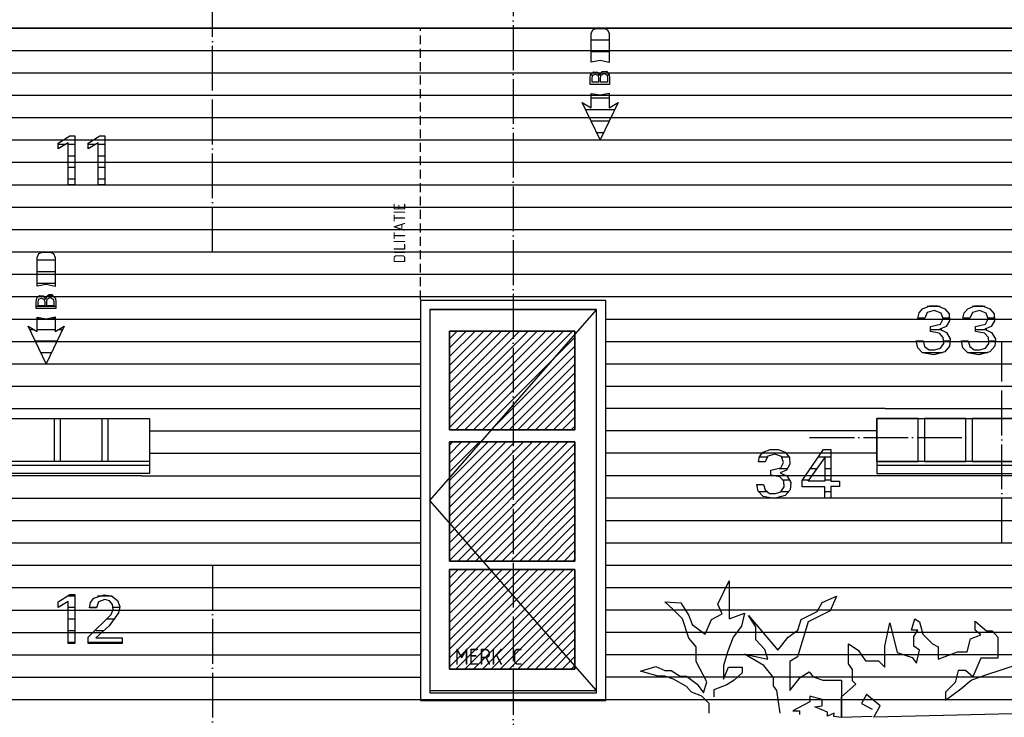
# Model space of a CAD drawing. Extents: x -52900 to 20500, y -12590 to 19148.
# Tile 30 of 39: x -849 to 4651, y 9482 to 13377. Entities that reach past the tile are written whole.
import ezdxf

# ---------------------------------------------------------------- set-up
doc = ezdxf.new("R2010")
doc.units = 0
doc.header["$MEASUREMENT"] = 0
doc.linetypes.add('DASHDOT', pattern=[300, 250, -25, 0, -25])
doc.linetypes.add('DASHED', pattern=[75, 50, -25])
for name, color, linetype in [('LAYER01', 7, 'CONTINUOUS'), ('LAYER05', 7, 'CONTINUOUS'), ('LAYER28', 1, 'CONTINUOUS'), ('LAYER30', 1, 'CONTINUOUS'), ('LAYER90', 3, 'DASHED')]:
    doc.layers.add(name, color=color, linetype=linetype)
doc.styles.get("Standard").update_dxf_attribs({"font": 'isocp.shx'})

msp = doc.modelspace()

# ---------------------------------------------------------------- linework, layer by layer
at = {"layer": 'LAYER01', "color": 1, "linetype": 'DASHDOT'}
for p, q in [((1907.5598, 18747.84395), (1907.5598, 7180.8426)), ((-45931.7505, 9580.8441), (7556.2523, 9580.8441))]:
    msp.add_line(p, q, dxfattribs=at)
at = {"layer": 'LAYER01', "color": 1, "linetype": 'Continuous'}
for p, q in [((13130.56335, 13330.8426), (-11718.3136, 13330.8426)), ((-8954.4388, 13330.8426), (13130.56335, 13330.8426)), ((2343.2474, 13299.9832), (2352.03535, 13321.19905)), ((2352.03535, 13321.19905), (2373.2521, 13329.9881)), ((2373.2521, 13329.98505), (2413.24805, 13329.98505)), ((2413.24805, 13329.98505), (2434.46485, 13321.196)), ((2434.46485, 13321.196), (2443.25295, 13299.9832)), ((2343.2474, 13139.96735), (2343.2474, 13299.9832)), ((2443.24665, 13299.9832), (2443.24665, 13137.92265)), ((2393.41165, 13148.9578), (2343.2474, 13139.9994)), ((2443.24665, 13137.92265), (2393.41165, 13148.9578)), ((2343.2474, 12885.8444), (2343.2474, 12965.85845)), ((2343.2474, 12965.85845), (2393.41165, 12956.8985)), ((2393.41165, 12956.8985), (2443.16425, 12967.9001)), ((2443.24665, 12967.9062), (2443.24665, 12885.8444)), ((2393.24705, 12705.84335), (2293.2476, 12915.85845)), ((2293.2476, 12915.85845), (2343.2474, 12885.8444)), ((2493.25255, 12915.85845), (2393.24705, 12705.84335)), ((2443.24665, 12885.8444), (2493.25255, 12915.85845)), ((-750.75015, 12049.9855), (-741.96525, 12071.19905)), ((-750.75015, 11889.96735), (-750.75015, 12049.9855)), ((-741.96525, 12071.19905), (-720.75165, 12079.9843)), ((-720.75165, 12079.9843), (-680.7494, 12079.9843)), ((-680.7494, 12079.9843), (-659.5358, 12071.19905)), ((-659.5358, 12071.19905), (-650.7509, 12049.9855)), ((-650.7509, 12049.9855), (-650.7509, 11887.9219)), ((-700.5954, 11898.9609), (-750.7565, 11890.0017)), ((-650.7509, 11887.9219), (-700.5954, 11898.9609)), ((-750.75015, 11635.84365), (-750.75015, 11715.8577)), ((-750.75015, 11715.8577), (-700.5954, 11706.9023)), ((-700.5954, 11706.9023), (-650.8427, 11717.9001)), ((-650.7509, 11717.9062), (-650.7509, 11635.84365)), ((-700.75055, 11455.84335), (-800.7498, 11665.85845)), ((-800.7498, 11665.85845), (-750.75015, 11635.84365)), ((-600.75125, 11665.85845), (-700.75055, 11455.84335)), ((-650.7509, 11635.84365), (-600.75125, 11665.85845)), ((-2216.4385, 11149.8436), (-124.43775, 11149.8436)), ((-886.43675, 11149.8436), (-656.43655, 11149.8436)), ((-656.43655, 11149.8436), (-656.43655, 10909.8427)), ((-620.43895, 11149.8436), (-390.43555, 11149.8436)), ((-620.43895, 10909.8427), (-620.43895, 11149.8436)), ((-390.43555, 11149.8436), (-390.43555, 10909.8427)), ((-354.4348, 11149.8436), (-124.43775, 11149.8436)), ((-354.4348, 10909.8427), (-354.4348, 11149.8436)), ((-124.43775, 11149.8436), (-124.43775, 10909.8427)), ((-124.43775, 11149.8436), (-124.43775, 10909.8427)), ((4169.5606, 11149.8436), (3939.56335, 11149.8436)), ((3939.56335, 11149.8436), (3939.56335, 10909.8427)), ((3939.56335, 11149.8436), (6031.56435, 11149.8436)), ((3939.56335, 10909.8427), (3939.56335, 11149.8436)), ((4169.5606, 10909.8427), (4169.5606, 11149.8436)), ((4435.5648, 11149.8436), (4205.56145, 11149.8436)), ((4205.56145, 11149.8436), (4205.56145, 10909.8427)), ((4435.5648, 10909.8427), (4435.5648, 11149.8436)), ((4701.5625, 11149.8436), (4471.55915, 11149.8436)), ((4471.55915, 11149.8436), (4471.55915, 10909.8427)), ((-124.43775, 10909.8427), (-2216.4385, 10909.8427)), ((-656.43655, 10909.8427), (-886.43675, 10909.8427)), ((-390.43555, 10909.8427), (-620.43895, 10909.8427)), ((-124.43775, 10909.8427), (-354.4348, 10909.8427)), ((3939.56335, 10909.8427), (4169.5606, 10909.8427)), ((6031.56435, 10909.8427), (3939.56335, 10909.8427)), ((4205.56145, 10909.8427), (4435.5648, 10909.8427)), ((4471.55915, 10909.8427), (4701.5625, 10909.8427))]:
    msp.add_line(p, q, dxfattribs=at)
at = {"layer": 'LAYER01', "color": 5, "linetype": 'Continuous'}
for p, q in [((-9128.4378, 13330.8426), (13130.56335, 13330.8426)), ((-9314.4371, 13205.8426), (13130.56335, 13205.8426)), ((2403.7445, 13088.79395), (2429.02605, 13089.88495)), ((2429.02605, 13089.88495), (2444.48755, 13069.89135)), ((-9314.4371, 13080.8441), (13130.56335, 13080.8441)), ((2337.0615, 13052.06145), (2340.01825, 13071.6217)), ((2337.0615, 13015.4526), (2337.0615, 13052.06145)), ((2339.9992, 13071.6568), (2355.68235, 13086.32355)), ((2348.31255, 13052.06145), (2351.86445, 13066.893)), ((2348.31255, 13029.1092), (2348.31255, 13052.06145)), ((2351.8772, 13066.9052), (2366.218, 13072.8729)), ((2355.68235, 13086.32355), (2377.05745, 13084.5581)), ((2366.218, 13072.8729), (2380.60305, 13066.9281)), ((2377.05745, 13084.5581), (2390.1129, 13067.53235)), ((2380.56505, 13066.9052), (2384.7248, 13052.06145)), ((2384.7502, 13052.06145), (2384.7502, 13029.1092)), ((2390.06235, 13067.5003), (2403.7445, 13088.79395)), ((2396.00125, 13053.2486), (2398.9643, 13067.49725)), ((2396.00125, 13029.1092), (2396.00125, 13053.2486)), ((2399.00225, 13067.5003), (2415.50215, 13076.4282)), ((2415.50215, 13076.4282), (2432.00815, 13067.4881)), ((2432.0019, 13067.5003), (2434.97145, 13053.2135)), ((2434.9968, 13053.2486), (2434.9968, 13029.1092)), ((2444.50015, 13069.87455), (2446.27935, 13052.11485)), ((2446.24765, 13052.06145), (2446.24765, 13015.4526)), ((2384.7502, 13015.4526), (2337.0615, 13015.4526)), ((2369.314, 13029.1092), (2348.31255, 13029.1092)), ((2384.7502, 13029.1092), (2369.314, 13029.1092)), ((2446.24765, 13015.4526), (2384.7502, 13015.4526)), ((2415.00185, 13029.1092), (2396.00125, 13029.1092)), ((2434.9968, 13029.1092), (2415.00185, 13029.1092)), ((-9314.4371, 12955.84565), (13130.56335, 12955.84565)), ((-9314.4371, 12830.8426), (13130.56335, 12830.8426)), ((-9314.4371, 12705.84335), (13130.56335, 12705.84335)), ((-9314.4371, 12580.8449), (13130.56335, 12580.8449)), ((-9128.4378, 12455.8426), (13130.56335, 12455.8426)), ((-9128.4378, 12330.84335), (13130.56335, 12330.84335)), ((-9128.4378, 12205.8441), (13130.56335, 12205.8441)), ((-3741.43715, 12080.8449), (13130.56335, 12080.8449)), ((-3741.43715, 11955.8426), (2421.87155, 11955.8426)), ((2421.87155, 11955.8426), (12369.2482, 11955.8426)), ((-8554.4388, 11830.84335), (2421.87155, 11830.84335)), ((-754.0014, 11821.6568), (-738.3215, 11836.32355)), ((-738.3215, 11836.32355), (-716.9401, 11834.55735)), ((-716.9401, 11834.55735), (-703.8846, 11817.5316)), ((-703.93845, 11817.5003), (-690.25925, 11838.78935)), ((-695.00155, 11817.5003), (-678.50175, 11826.42745)), ((-690.25925, 11838.78935), (-664.97455, 11839.8819)), ((-678.50175, 11826.42745), (-661.9924, 11817.48735)), ((-664.97455, 11839.8819), (-649.5194, 11819.8906)), ((2421.87155, 11830.84335), (12369.2482, 11830.84335)), ((-756.93915, 11802.0607), (-753.9824, 11821.62475)), ((-756.93915, 11765.4526), (-756.93915, 11802.0607)), ((-745.68815, 11802.0607), (-742.1362, 11816.89225)), ((-745.68815, 11779.1092), (-745.68815, 11802.0607)), ((-724.68665, 11779.1092), (-745.68815, 11779.1092)), ((-742.1267, 11816.9052), (-727.78275, 11822.87215)), ((-727.78275, 11822.87215), (-713.39765, 11816.9304)), ((-709.25055, 11779.1092), (-724.68665, 11779.1092)), ((-713.4388, 11816.9052), (-709.279, 11802.06375)), ((-709.25055, 11802.0607), (-709.25055, 11779.1092)), ((-697.9995, 11803.2509), (-695.0332, 11817.5003)), ((-697.9995, 11779.1092), (-697.9995, 11803.2509)), ((-679.0019, 11779.1092), (-697.9995, 11779.1092)), ((-659.0008, 11779.1092), (-679.0019, 11779.1092)), ((-662.0019, 11817.5003), (-659.03245, 11803.2135)), ((-659.0008, 11803.2509), (-659.0008, 11779.1092)), ((-649.5004, 11819.87455), (-647.7213, 11802.11485)), ((-647.74975, 11802.0607), (-647.74975, 11765.4526)), ((-709.25055, 11765.4526), (-756.93915, 11765.4526)), ((-647.74975, 11765.4526), (-709.25055, 11765.4526)), ((-3741.43715, 11705.8449), (1391.87395, 11705.8449)), ((2421.87155, 11705.8449), (7556.2523, 11705.8449)), ((-3741.43715, 11580.8426), (1391.87395, 11580.8426)), ((2421.87155, 11580.8426), (7556.2523, 11580.8426)), ((-3741.43715, 11455.84335), (1391.87395, 11455.84335)), ((2421.87155, 11455.84335), (7556.2523, 11455.84335)), ((-3741.43715, 11330.8441), (1391.87395, 11330.8441)), ((2421.87155, 11330.8441), (7556.2523, 11330.8441)), ((-2180.43785, 11205.8449), (1391.87395, 11205.8449)), ((3984.6878, 11205.8449), (2421.87155, 11205.8449)), ((3984.6878, 11205.8449), (7260.12345, 11205.8449)), ((-124.43775, 11080.8426), (1391.87395, 11080.8426)), ((3939.56335, 11080.8426), (2421.87155, 11080.8426)), ((-124.43775, 10955.8441), (1391.87395, 10955.8441)), ((3939.56335, 10955.8441), (2421.87155, 10955.8441)), ((-169.06195, 10830.8449), (-3741.43715, 10830.8449)), ((-169.06195, 10830.8449), (1391.87395, 10830.8449)), ((5996.0636, 10830.8449), (2421.87155, 10830.8449)), ((-3741.43715, 10705.8426), (1391.87395, 10705.8426)), ((2421.87155, 10706.501), (7556.2523, 10706.501)), ((-3741.43715, 10580.84335), (1391.87395, 10580.84335)), ((2421.87155, 10581.4987), (7556.2523, 10581.4987)), ((-3741.43715, 10455.8441), (1391.87395, 10455.8441)), ((2421.87155, 10456.4995), (7556.2523, 10456.4995)), ((-3741.43715, 10330.8449), (1391.87395, 10330.8449)), ((2421.87155, 10331.50025), (7556.2523, 10331.50025)), ((-3741.43715, 10205.8426), (1391.87395, 10205.8426)), ((2421.87155, 10206.501), (7556.2523, 10206.501)), ((-3741.43715, 10080.8441), (1391.87395, 10080.8441)), ((2421.87155, 10082.1579), (7556.2523, 10081.8756)), ((-3741.43715, 9955.8449), (1391.87395, 9955.8449)), ((2421.87155, 9957.1556), (7556.2523, 9957.1556)), ((-3741.43715, 9830.8426), (1391.87395, 9830.8426)), ((2421.87155, 9832.15635), (7556.2523, 9832.15635)), ((-3741.43715, 9705.84335), (1391.87395, 9705.84335)), ((2421.87155, 9707.15715), (7556.2523, 9707.15715)), ((-3741.43715, 9580.8441), (13130.56335, 9580.8441))]:
    msp.add_line(p, q, dxfattribs=at)
at = {"layer": 'LAYER01', "color": 4, "linetype": 'DASHED'}
msp.add_line((1390.5633, 11814.84375), (1390.5633, 13330.8426), dxfattribs=at)
at = {"layer": 'LAYER01', "color": 2, "linetype": 'Continuous'}
for p, q in [((2426.0441, 13327.11945), (2360.45, 13327.11945)), ((2443.24665, 13262.4588), (2343.2474, 13262.4588)), ((2443.24665, 13197.80275), (2343.2474, 13197.80275)), ((2353.6499, 13068.4845), (2339.03065, 13068.4845)), ((2389.8659, 13068.4845), (2378.8492, 13068.4845)), ((2399.69235, 13068.4845), (2390.1762, 13068.4845)), ((2444.75975, 13068.4845), (2431.3118, 13068.4845)), ((2443.24665, 12939.1678), (2343.2474, 12939.1678)), ((2473.56165, 12874.5102), (2312.9385, 12874.5102)), ((2442.7717, 12809.85105), (2343.72215, 12809.85105)), ((2411.98805, 12745.1935), (2374.5121, 12745.1935)), ((-650.7509, 12033.9508), (-750.75015, 12033.9508)), ((-650.7509, 11969.2909), (-750.75015, 11969.2909)), ((-650.7509, 11904.6341), (-750.75015, 11904.6341)), ((-665.17715, 11839.97345), (-687.95145, 11839.97345)), ((-647.74975, 11775.3166), (-756.93915, 11775.3166)), ((-734.3833, 11710.6598), (-750.75015, 11710.6598)), ((-650.7509, 11710.6598), (-672.1196, 11710.6598)), ((-767.66785, 11645.9999), (-791.29375, 11645.9999)), ((-650.7509, 11645.9999), (-750.75015, 11645.9999)), ((-610.2073, 11645.9999), (-633.83315, 11645.9999)), ((-640.99405, 11581.3423), (-760.50695, 11581.3423)), ((-671.78085, 11516.68245), (-729.72015, 11516.68245))]:
    msp.add_line(p, q, dxfattribs=at)
at = {"layer": 'LAYER01', "color": 3, "linetype": 'DASHDOT'}
msp.add_line((3563.43615, 11043.8446), (4426.4347, 11043.8446), dxfattribs=at)
at = {"layer": 'LAYER05', "color": 3, "linetype": 'DASHDOT'}
for p, q in [((227.25025, 12080.8449), (227.25025, 13954.84315)), ((4637.43745, 10455.8441), (4637.43745, 11580.8426)), ((227.25025, 10330.8449), (227.25025, 8360.84215))]:
    msp.add_line(p, q, dxfattribs=at)
at = {"layer": 'LAYER05', "color": 3, "linetype": 'Continuous'}
for p, q in [((-633.37415, 12688.7329), (-569.154, 12729.6089)), ((-569.1857, 12729.6089), (-541.43485, 12729.6089)), ((-541.43485, 12729.6089), (-541.43485, 12455.8426)), ((-465.87505, 12688.7329), (-401.6549, 12729.6089)), ((-401.62325, 12729.6089), (-373.93575, 12729.6089)), ((-373.93575, 12729.6089), (-373.93575, 12455.8426)), ((-577.9358, 12690.18555), (-633.37415, 12656.6162)), ((-633.37415, 12672.18855), (-633.37415, 12688.7329)), ((-633.37415, 12656.62615), (-633.37415, 12672.18855)), ((-577.9358, 12455.8426), (-577.9358, 12690.18555)), ((-465.87505, 12672.18855), (-465.87505, 12688.7329)), ((-465.87505, 12656.62615), (-465.87505, 12672.18855)), ((-410.4367, 12690.18555), (-465.8244, 12656.6574)), ((-410.4367, 12455.8426), (-410.4367, 12690.18555)), ((-541.43485, 12455.8426), (-577.9358, 12455.8426)), ((-373.93575, 12455.8426), (-410.4367, 12455.8426)), ((4194.24705, 11763.562), (4234.6546, 11779.1191)), ((4234.6546, 11779.1191), (4277.9743, 11779.1191)), ((4277.9743, 11779.1191), (4318.40095, 11763.55285)), ((4445.99915, 11763.562), (4486.4002, 11779.1153)), ((4486.4002, 11779.1153), (4529.7199, 11779.1153)), ((4529.7199, 11779.1153), (4570.14655, 11763.5498)), ((4167.9966, 11711.01455), (4175.0057, 11740.33815)), ((4175.0057, 11740.33815), (4194.2978, 11763.58415)), ((4220.56045, 11741.671), (4205.96655, 11711.02675)), ((4259.6512, 11753.92225), (4220.54175, 11741.69005)), ((4297.9374, 11739.2334), (4259.6512, 11753.92225)), ((4308.93515, 11707.4753), (4297.86795, 11739.3219)), ((4318.3754, 11763.562), (4341.85905, 11734.0103)), ((4341.85905, 11734.0103), (4344.37905, 11696.344)), ((4419.7487, 11711.01455), (4426.74485, 11740.3099)), ((4426.74485, 11740.3099), (4446.01785, 11763.53075)), ((4472.2492, 11741.671), (4457.65535, 11711.02675)), ((4511.3903, 11753.8849), (4472.30645, 11741.6588)), ((4549.62615, 11739.2334), (4511.3903, 11753.8849)), ((4560.643, 11707.40815), (4549.63265, 11739.24635)), ((4570.06415, 11763.562), (4593.5478, 11734.0103)), ((4593.5478, 11734.0103), (4596.06745, 11696.344)), ((4186.9976, 11711.01455), (4167.9966, 11711.01455)), ((4205.9349, 11711.01455), (4186.9976, 11711.01455)), ((4238.06075, 11663.32855), (4293.4803, 11677.39105)), ((4238.06075, 11636.56235), (4238.06075, 11663.32855)), ((4325.03625, 11663.92745), (4290.59295, 11648.24755)), ((4293.5623, 11677.43835), (4308.93515, 11707.4753)), ((4344.37905, 11696.344), (4325.03625, 11663.92745)), ((4438.686, 11711.01455), (4419.7487, 11711.01455)), ((4457.687, 11711.01455), (4438.686, 11711.01455)), ((4489.81285, 11663.32855), (4545.28925, 11677.47345)), ((4489.81285, 11636.56235), (4489.81285, 11663.32855)), ((4576.725, 11663.92745), (4542.2817, 11648.24755)), ((4545.2511, 11677.43835), (4560.643, 11707.40815)), ((4596.06745, 11696.344), (4576.725, 11663.92745)), ((4287.6869, 11626.34355), (4238.04815, 11636.55015)), ((4309.9102, 11602.4582), (4287.7754, 11626.33055)), ((4290.6246, 11648.23455), (4328.21465, 11631.0608)), ((4328.21465, 11631.0608), (4348.9567, 11595.35065)), ((4539.439, 11626.34355), (4489.73695, 11636.57835)), ((4561.5673, 11602.53065), (4539.3944, 11626.3626)), ((4542.3134, 11648.23455), (4579.9034, 11631.0608)), ((4579.9034, 11631.0608), (4600.64505, 11595.35065)), ((4167.44575, 11545.60165), (4159.22125, 11584.0843)), ((4159.24645, 11584.01415), (4197.18475, 11584.01415)), ((4197.18475, 11584.01415), (4205.6942, 11553.2654)), ((4205.6942, 11553.2654), (4230.95705, 11533.79975)), ((4293.9995, 11543.0275), (4312.3417, 11569.9234)), ((4312.3417, 11569.9234), (4309.9102, 11602.4582)), ((4345.22095, 11554.1237), (4318.40095, 11522.72265)), ((4348.9567, 11595.35065), (4345.22095, 11554.1237)), ((4410.9352, 11584.01415), (4448.93685, 11584.01415)), ((4419.1662, 11545.6169), (4410.9417, 11583.96685)), ((4448.93685, 11584.01415), (4457.4463, 11553.26845)), ((4457.4463, 11553.26845), (4482.70265, 11533.80585)), ((4545.7512, 11543.0748), (4564.04915, 11569.9997)), ((4564.04915, 11569.9997), (4561.5673, 11602.53065)), ((4596.9097, 11554.1237), (4570.08935, 11522.72265)), ((4600.64505, 11595.35065), (4596.9097, 11554.1237)), ((4194.24705, 11516.85945), (4167.44575, 11545.60165)), ((4257.0297, 11505.1056), (4194.25315, 11516.87545)), ((4230.95705, 11533.79975), (4262.8422, 11533.39765)), ((4318.3754, 11522.70355), (4257.0297, 11505.1056)), ((4262.87385, 11533.40685), (4293.9995, 11543.0275)), ((4445.99915, 11516.85945), (4419.1662, 11545.6169)), ((4508.7124, 11505.1018), (4445.92935, 11516.87545)), ((4482.70265, 11533.80585), (4514.5878, 11533.4038)), ((4570.06415, 11522.70355), (4508.7124, 11505.1018)), ((4514.62595, 11533.40685), (4545.7512, 11543.0748)), ((3284.0027, 10938.3339), (3303.29475, 10961.5799)), ((3303.2505, 10961.5608), (3343.6516, 10977.1141)), ((3368.64815, 10951.9249), (3329.53875, 10939.69195)), ((3343.6516, 10977.1141), (3386.97165, 10977.1141)), ((3406.93475, 10937.23525), (3368.64815, 10951.9249)), ((3386.97165, 10977.1141), (3427.3979, 10961.5486)), ((3427.37275, 10961.5608), (3450.8625, 10932.0091)), ((3521.43935, 10804.9202), (3641.1232, 10977.6558)), ((3641.1232, 10977.6558), (3661.5612, 10977.6558)), ((3661.5612, 10977.6558), (3681.9992, 10977.6558)), ((3681.9992, 10977.6558), (3681.9992, 10800.5455)), ((3277.00045, 10909.0164), (3284.0027, 10938.3339)), ((3296.00105, 10909.0164), (3277.00045, 10909.0164)), ((3314.93835, 10909.0164), (3296.00105, 10909.0164)), ((3329.5643, 10939.67285), (3314.9639, 10909.02555)), ((3402.55965, 10875.43715), (3417.9325, 10905.40695)), ((3417.9325, 10905.40695), (3406.90955, 10937.2673)), ((3453.3825, 10894.3428), (3434.0397, 10861.9293)), ((3450.8625, 10932.0091), (3453.3825, 10894.3428)), ((3555.0026, 10800.5455), (3648.43595, 10930.4512)), ((3648.43595, 10930.4512), (3648.43595, 10865.24965)), ((3396.6839, 10824.34235), (3347.04515, 10834.54895)), ((3347.0642, 10861.32735), (3402.48375, 10875.38985)), ((3347.0642, 10834.56115), (3347.0642, 10861.32735)), ((3434.0397, 10861.9293), (3399.5964, 10846.2494)), ((3399.62195, 10846.23335), (3437.212, 10829.05885)), ((3648.43595, 10865.24965), (3648.43595, 10800.5455)), ((3276.4431, 10743.6035), (3268.2247, 10782.0862)), ((3268.25025, 10782.016), (3306.1882, 10782.016)), ((3306.1882, 10782.016), (3314.69765, 10751.27105)), ((3418.91405, 10800.457), (3396.77885, 10824.3294)), ((3421.34515, 10767.9222), (3418.91405, 10800.457)), ((3437.212, 10829.05885), (3457.94755, 10793.3525)), ((3457.94755, 10793.3525), (3454.2183, 10752.12555)), ((3521.43935, 10768.4227), (3521.43935, 10804.9202)), ((3648.43595, 10800.5455), (3555.0026, 10800.5455)), ((3681.9992, 10800.5455), (3730.188, 10800.5455)), ((3730.188, 10800.5455), (3730.188, 10770.3758)), ((3303.2505, 10714.85825), (3276.4431, 10743.6035)), ((3314.69765, 10751.27105), (3339.954, 10731.8077)), ((3339.954, 10731.8077), (3371.8395, 10731.40565)), ((3371.8773, 10731.40565), (3403.00295, 10741.0263)), ((3403.00295, 10741.0263), (3421.34515, 10767.9222)), ((3454.2183, 10752.12555), (3427.3979, 10720.72755)), ((3648.43595, 10768.4227), (3521.43935, 10768.4227)), ((3648.43595, 10705.65565), (3648.43595, 10768.4227)), ((3730.188, 10770.3758), (3681.9992, 10770.3758)), ((3681.9992, 10770.3758), (3681.9992, 10705.65565)), ((3366.02705, 10703.1044), (3303.2505, 10714.87425)), ((3427.37275, 10720.70235), (3366.02705, 10703.1044)), ((3681.9992, 10705.65565), (3648.43595, 10705.65565)), ((-577.9358, 10127.68705), (-633.3773, 10094.11775)), ((-633.37415, 10126.23445), (-569.154, 10167.11045)), ((-633.37415, 10109.68705), (-633.37415, 10126.23445)), ((-577.9358, 9893.34335), (-577.9358, 10127.68705)), ((-569.1857, 10167.11045), (-541.43485, 10167.11045)), ((-541.43485, 10167.11045), (-541.43485, 9893.34335)), ((-458.4989, 10092.5476), (-454.2948, 10122.8058)), ((-454.2948, 10122.8058), (-435.13575, 10146.5706)), ((-435.1231, 10146.5454), (-376.69625, 10166.5146)), ((-407.9294, 10126.52895), (-420.48475, 10092.49725)), ((-373.81545, 10138.7642), (-407.9294, 10126.52895)), ((-376.75325, 10166.49935), (-335.3834, 10160.11735)), ((-347.9387, 10132.20825), (-373.7838, 10138.7581)), ((-330.00165, 10112.50155), (-347.9387, 10132.20825)), ((-335.3834, 10160.11735), (-302.33945, 10134.43985)), ((-302.2508, 10134.38875), (-290.278, 10100.8606)), ((-633.37415, 10094.12385), (-633.37415, 10109.68705)), ((-439.49815, 10092.5476), (-458.4989, 10092.5476)), ((-420.49735, 10092.5476), (-439.49815, 10092.5476)), ((-296.43855, 10065.7814), (-348.9771, 9992.80165)), ((-337.3145, 10056.0463), (-327.2538, 10083.4305)), ((-327.2538, 10083.4305), (-330.027, 10112.53585)), ((-290.278, 10100.8606), (-296.4322, 10065.76235)), ((-467.24895, 9928.56215), (-337.3335, 10056.0501)), ((-349.0024, 9992.79555), (-423.93535, 9925.64695)), ((-467.24895, 9893.34335), (-467.24895, 9928.56215)), ((-423.93535, 9925.6401), (-277.43775, 9925.6401)), ((-277.43775, 9925.6401), (-277.43775, 9893.34335)), ((-541.43485, 9893.34335), (-577.9358, 9893.34335)), ((-277.43775, 9893.34335), (-467.24895, 9893.34335))]:
    msp.add_line(p, q, dxfattribs=at)
at = {"layer": 'LAYER05', "color": 2, "linetype": 'Continuous'}
for p, q in [((-589.28495, 12680.5336), (-633.37415, 12680.5336)), ((-541.43485, 12680.5336), (-577.9358, 12680.5336)), ((-421.7827, 12680.5336), (-465.87505, 12680.5336)), ((-373.93575, 12680.5336), (-410.4367, 12680.5336)), ((-541.43485, 12615.87675), (-577.9358, 12615.87675)), ((-373.93575, 12615.87675), (-410.4367, 12615.87675)), ((-541.43485, 12551.21615), (-577.9358, 12551.21615)), ((-373.93575, 12551.21615), (-410.4367, 12551.21615)), ((-541.43485, 12486.5593), (-577.9358, 12486.5593)), ((-373.93575, 12486.5593), (-410.4367, 12486.5593)), ((4292.92295, 11775.3166), (4219.70595, 11775.3166)), ((4544.656, 11775.3166), (4471.46415, 11775.3166)), ((4346.12615, 11710.6598), (4309.03665, 11710.6598)), ((4597.81495, 11710.6598), (4560.7506, 11710.6598)), ((4301.5213, 11645.9999), (4238.06075, 11645.9999)), ((4553.2097, 11645.9999), (4489.81285, 11645.9999)), ((4197.11535, 11581.3423), (4159.1263, 11581.3423)), ((4350.57105, 11581.3423), (4314.0068, 11581.3423)), ((4448.86705, 11581.3423), (4410.8467, 11581.3423)), ((4602.25985, 11581.3423), (4565.69555, 11581.3423)), ((4306.32055, 11516.68245), (4194.68385, 11516.68245)), ((4558.00895, 11516.68245), (4446.36, 11516.68245)), ((3325.0561, 10934.75645), (3282.35015, 10934.75645)), ((3449.72265, 10934.75645), (3409.01795, 10934.75645)), ((3681.9992, 10934.75645), (3611.40325, 10934.75645)), ((3441.68165, 10870.09965), (3392.8093, 10870.09965)), ((3605.0274, 10870.09965), (3566.60195, 10870.09965)), ((3681.9992, 10870.09965), (3648.43595, 10870.09965)), ((3454.0535, 10805.4428), (3416.39405, 10805.4428)), ((3558.5228, 10805.4428), (3521.80025, 10805.4428)), ((3681.9992, 10805.4428), (3648.43595, 10805.4428)), ((3324.13175, 10740.78295), (3278.00065, 10740.78295)), ((3448.1148, 10740.78295), (3402.6737, 10740.78295)), ((3681.9992, 10740.78295), (3648.43595, 10740.78295)), ((-541.43485, 10158.85695), (-579.1008, 10158.85695)), ((-332.6039, 10158.85695), (-414.7547, 10158.85695)), ((-633.20005, 10094.20015), (-633.37415, 10094.20015)), ((-541.43485, 10094.20015), (-577.9358, 10094.20015)), ((-420.59235, 10094.20015), (-458.69515, 10094.20015)), ((-290.0311, 10094.20015), (-326.74725, 10094.20015)), ((-541.43485, 10029.54025), (-577.9358, 10029.54025)), ((-315.29995, 10029.54025), (-359.6646, 10029.54025)), ((-541.43485, 9964.88265), (-577.9358, 9964.88265)), ((-378.0322, 9964.88265), (-423.7201, 9964.88265)), ((-541.43485, 9900.2228), (-577.9358, 9900.2228)), ((-277.43775, 9900.2228), (-467.24895, 9900.2228))]:
    msp.add_line(p, q, dxfattribs=at)
at = {"layer": 'LAYER28', "color": 3, "linetype": 'Continuous'}
for p, q in [((-2216.4385, 10889.8445), (-124.43775, 10889.8445)), ((-124.43775, 10919.8433), (-124.43775, 10843.99795)), ((3939.56335, 10919.8433), (3939.56335, 10843.99795)), ((3939.56335, 10889.8445), (6031.56435, 10889.8445)), ((-124.43775, 10843.99795), (-2216.4385, 10843.99795)), ((3939.56335, 10843.99795), (6031.56435, 10843.99795))]:
    msp.add_line(p, q, dxfattribs=at)
at = {"layer": 'LAYER30', "color": 1, "linetype": 'Continuous'}
for p, q in [((2424.56245, 11808.84475), (1390.5633, 11808.84475)), ((1390.5633, 11808.84475), (1390.5633, 9574.84205)), ((2424.56245, 9574.84205), (2424.56245, 11808.84475)), ((1442.5637, 11758.7822), (1442.5004, 9617.8421)), ((2372.56205, 11758.7822), (1442.5637, 11758.7822)), ((2372.56205, 11756.84435), (1442.5637, 11756.84435)), ((1442.5637, 11756.84435), (1442.5637, 9631.84435)), ((2372.56205, 9617.8421), (2372.56205, 11758.7822)), ((2372.56205, 9631.84435), (2372.56205, 11756.84435)), ((1551.8133, 11086.3449), (1551.8133, 11638.78175)), ((1551.8133, 11638.78175), (2252.56155, 11638.78175)), ((2252.56155, 11638.78175), (1551.8133, 11638.78175)), ((1551.8133, 11638.78175), (1551.8133, 11086.3449)), ((2252.56155, 11638.78175), (1551.8133, 11638.78175)), ((1551.8133, 11638.78175), (1551.8133, 11086.3449)), ((2252.56155, 11638.78175), (2252.56155, 11086.3449)), ((2252.56155, 11086.3449), (2252.56155, 11638.78175)), ((2252.56155, 11086.3449), (2252.56155, 11638.78175)), ((2252.56155, 11086.3449), (1551.8133, 11086.3449)), ((1551.8133, 11086.3449), (2252.56155, 11086.3449)), ((1551.8133, 11086.3449), (2252.56155, 11086.3449)), ((1551.8133, 10354.3442), (1551.8133, 11019.34205)), ((1551.8133, 11019.34205), (2252.56155, 11019.34205)), ((2252.56155, 11019.34205), (1551.8133, 11019.34205)), ((1551.8133, 11019.34205), (1551.8133, 10354.3442)), ((2252.56155, 11019.34205), (1551.8133, 11019.34205)), ((1551.8133, 11019.34205), (1551.8133, 10354.3442)), ((2252.56155, 11019.34205), (2252.56155, 10354.3442)), ((2252.56155, 10354.3442), (2252.56155, 11019.34205)), ((2252.56155, 10354.3442), (2252.56155, 11019.34205)), ((2252.56155, 10354.3442), (1551.8133, 10354.3442)), ((1551.8133, 10354.3442), (2252.56155, 10354.3442)), ((1551.8133, 10354.3442), (2252.56155, 10354.3442)), ((1551.8133, 9749.8436), (1551.8133, 10306.3423)), ((1551.8133, 10306.3423), (2252.56155, 10306.3423)), ((2252.56155, 10306.3423), (1551.8133, 10306.3423)), ((1551.8133, 10306.3423), (1551.8133, 9749.8436)), ((2252.56155, 10306.3423), (1551.8133, 10306.3423)), ((1551.8133, 10306.3423), (1551.8133, 9749.8436)), ((2252.56155, 10306.3423), (2252.56155, 9749.8436)), ((2252.56155, 9749.8436), (2252.56155, 10306.3423)), ((2252.56155, 9749.8436), (2252.56155, 10306.3423)), ((2252.56155, 9749.8436), (1551.8133, 9749.8436)), ((1551.8133, 9749.8436), (2252.56155, 9749.8436)), ((1551.8133, 9749.8436), (2252.56155, 9749.8436)), ((2372.56205, 9629.8439), (1442.5004, 9629.7806)), ((1442.5637, 9631.84435), (2372.56205, 9631.84435)), ((1442.5637, 9631.84435), (1442.5637, 9617.8421)), ((2372.56205, 9617.8421), (2372.56205, 9631.84435)), ((1390.5633, 9574.84205), (1986.56385, 9574.84205)), ((1442.5004, 9617.8421), (2372.56205, 9617.8421)), ((1442.5637, 9617.8421), (2372.56205, 9617.8421)), ((1986.56385, 9574.84205), (2424.56245, 9574.84205))]:
    msp.add_line(p, q, dxfattribs=at)
at = {"layer": 'LAYER30', "color": 5, "linetype": 'Continuous'}
for p, q in [((1442.5637, 10691.8434), (2372.56205, 11756.84435)), ((1551.8133, 11347.6982), (1842.90275, 11638.7848)), ((1551.8133, 11397.19465), (1793.40325, 11638.7848)), ((1551.8133, 11446.6942), (1743.90375, 11638.7848)), ((1551.8133, 11496.19065), (1694.4107, 11638.7848)), ((1551.8133, 11545.69015), (1644.9112, 11638.7848)), ((1551.8133, 11595.1866), (1595.4118, 11638.7848)), ((1551.8133, 11149.70705), (2040.88785, 11638.78175)), ((1551.8133, 11199.2035), (1991.3883, 11638.78175)), ((1551.8133, 11248.703), (1941.8953, 11638.78175)), ((1551.8133, 11298.19945), (1892.3958, 11638.78175)), ((1551.8196, 11100.2136), (2090.38735, 11638.78175)), ((1587.4468, 11086.3449), (2139.88035, 11638.78175)), ((1636.94, 11086.3449), (2189.3799, 11638.78175)), ((1686.4393, 11086.3449), (2238.8794, 11638.78175)), ((1735.93885, 11086.3449), (2252.56155, 11602.96785)), ((1785.43835, 11086.3449), (2252.56155, 11553.4683)), ((1834.93135, 11086.3449), (2252.56155, 11503.97185)), ((1884.4309, 11086.3449), (2252.56155, 11454.47235)), ((1933.9304, 11086.3449), (2252.56155, 11404.9759)), ((1983.4297, 11086.3449), (2252.56155, 11355.47715)), ((2032.92295, 11086.34795), (2252.56155, 11305.98375)), ((2082.42225, 11086.34795), (2252.56155, 11256.48725)), ((2131.92175, 11086.34795), (2252.56155, 11206.9908)), ((2181.415, 11086.34185), (2252.56155, 11157.4913)), ((2230.9143, 11086.34185), (2252.56155, 11107.9956)), ((1551.8133, 10456.7436), (2114.41515, 11019.3451)), ((1551.8133, 10506.2393), (2064.91585, 11019.3451)), ((1551.8133, 11001.21535), (1569.9466, 11019.3451)), ((1551.8133, 10555.73885), (2015.41635, 11019.34205)), ((1551.8133, 10605.2353), (1965.9233, 11019.34205)), ((1551.8133, 10654.7348), (1916.4238, 11019.34205)), ((1551.8133, 10704.23125), (1866.9243, 11019.34205)), ((1551.8133, 10753.73075), (1817.43125, 11019.34205)), ((1551.8133, 10803.22645), (1767.93175, 11019.34205)), ((1551.8133, 10852.726), (1718.43225, 11019.34205)), ((1551.8133, 10902.2194), (1668.9329, 11019.34205)), ((1551.8133, 10951.71585), (1619.4397, 11019.34205)), ((1551.8133, 10357.74765), (2213.4079, 11019.339)), ((1551.8133, 10407.2441), (2163.9084, 11019.339)), ((1597.9064, 10354.3442), (2252.56155, 11008.99965)), ((1647.4058, 10354.3442), (2252.56155, 10959.5001)), ((1696.90535, 10354.3442), (2252.56155, 10910.00365)), ((1746.40485, 10354.34725), (2252.56155, 10860.50415)), ((1795.89785, 10354.34725), (2252.56155, 10811.00845)), ((1845.3911, 10354.34115), (2252.56155, 10761.50895)), ((2372.56205, 9631.84435), (1442.5637, 10691.8434)), ((1894.8904, 10354.34115), (2252.56155, 10712.0125)), ((1944.3899, 10354.34115), (2252.56155, 10662.51295)), ((1993.88295, 10354.3442), (2252.56155, 10613.0165)), ((2043.38245, 10354.3442), (2252.56155, 10563.52005)), ((2092.88195, 10354.3442), (2252.56155, 10514.0213)), ((2142.3813, 10354.3442), (2252.56155, 10464.52485)), ((2191.8745, 10354.3442), (2252.56155, 10415.02535)), ((2241.374, 10354.3442), (2252.55525, 10365.52885)), ((1551.8133, 10060.7666), (1797.3921, 10306.34535)), ((1551.8133, 9763.77945), (2094.3762, 10306.3423)), ((1551.8133, 9813.2759), (2044.87665, 10306.3423)), ((1551.8133, 10110.26), (1747.89905, 10306.3423)), ((1551.8133, 10159.75645), (1698.39955, 10306.3423)), ((1551.8133, 10209.2552), (1648.90005, 10306.3423)), ((1551.8133, 10258.7517), (1599.4006, 10306.3423)), ((1551.8133, 9862.7754), (1995.38365, 10306.33925)), ((1551.8133, 9912.2719), (1945.88415, 10306.33925)), ((1551.8133, 9961.77065), (1896.3846, 10306.33925)), ((1551.8133, 10011.2671), (1846.8853, 10306.33925)), ((1587.37715, 9749.8474), (2143.8757, 10306.3423)), ((1636.8767, 9749.8474), (2193.375, 10306.3423)), ((1686.376, 9749.8474), (2242.86825, 10306.3423)), ((1735.8692, 9749.8436), (2252.55525, 10266.5329)), ((1785.36855, 9749.8436), (2252.56155, 10217.04025)), ((1834.86175, 9749.8436), (2252.56155, 10167.54075)), ((1884.36125, 9749.8436), (2252.56155, 10118.0443)), ((1933.8606, 9749.8436), (2252.56155, 10068.54475)), ((1983.3601, 9749.8436), (2252.56155, 10019.0483)), ((2032.8533, 9749.8436), (2252.56155, 9969.54955)), ((2082.35265, 9749.8436), (2252.56155, 9920.0531)), ((2131.85215, 9749.8436), (2252.56155, 9870.55665)), ((2181.3452, 9749.8474), (2252.56155, 9821.05715)), ((2230.8447, 9749.8474), (2252.56155, 9771.56065))]:
    msp.add_line(p, q, dxfattribs=at)
at = {"layer": 'LAYER90', "color": 1, "linetype": 'Continuous'}
for p, q in [((3051.37195, 10113.0928), (3114.4966, 10243.74925)), ((3114.4966, 10243.74925), (3114.4966, 10032.09455)), ((2799.1894, 10086.0924), (2754.06495, 10126.5953)), ((2754.06495, 10126.5953), (2843.62355, 10120.57725)), ((2843.62355, 10120.57725), (2889.18495, 10050.09535)), ((3605.439, 10072.5937), (3632.43635, 10122.0932)), ((3632.43635, 10122.0932), (3713.62495, 10158.094)), ((3713.62495, 10158.094), (3677.43415, 10077.09275)), ((2853.18415, 10032.09455), (2799.1894, 10086.0924)), ((3074.00055, 10059.09195), (3051.37195, 10113.0928)), ((3515.31065, 10027.4376), (3605.439, 10072.5937)), ((3677.43415, 10077.09275), (3555.9395, 10013.93585)), ((2889.18495, 9923.93725), (2853.18415, 10032.09455)), ((2889.18495, 10050.09535), (2907.18515, 10000.43715)), ((2979.3768, 9946.4363), (3015.37745, 10027.4376)), ((3015.37745, 10027.4376), (3074.00055, 10059.09195)), ((3114.4966, 10032.09455), (3199.99695, 10063.59405)), ((3199.99695, 10063.59405), (3181.99655, 9991.43675)), ((3263.1218, 9986.9385), (3222.4991, 10050.09535)), ((3222.4991, 10050.09535), (3384.81255, 9856.29805)), ((3555.9395, 10013.93585), (3495.6894, 9819.32905)), ((3497.31025, 9968.93845), (3515.31065, 10027.4376)), ((3983.7509, 9878.936), (4010.87495, 10009.43755)), ((4010.87495, 10009.43755), (4051.3775, 9842.79635)), ((4132.3757, 9968.93845), (4150.56, 10032.09455)), ((4150.56, 10032.09455), (4177.5635, 10013.93585)), ((4177.5635, 10013.93585), (4195.5639, 9946.4363)), ((4488.37545, 9968.93845), (4488.37545, 10018.43795)), ((4488.37545, 10018.43795), (4551.37365, 9964.43635)), ((2907.18515, 10000.43715), (2979.3768, 9946.4363)), ((3181.99655, 9991.43675), (3136.99875, 9928.4355)), ((3263.1218, 9914.93685), (3263.1218, 9986.9385)), ((3443.309, 9928.4355), (3497.31025, 9968.93845)), ((4168.56005, 9968.93845), (4132.3757, 9968.93845)), ((4146.0644, 9932.9376), (4168.56005, 9968.93845)), ((4519.87455, 9941.938), (4488.37545, 9968.93845)), ((4551.37365, 9964.43635), (4582.87275, 9964.43635)), ((4582.87275, 9964.43635), (4614.4985, 9928.4355)), ((2929.8773, 9874.29505), (2889.18495, 9923.93725)), ((3136.99875, 9928.4355), (3105.49965, 9851.7967)), ((3312.6274, 9860.79635), (3263.1218, 9914.93685)), ((3384.81255, 9856.29805), (3443.309, 9928.4355)), ((4146.0644, 9878.936), (4146.0644, 9932.9376)), ((4195.5639, 9946.4363), (4249.5651, 9892.4385)), ((4443.1877, 9847.29765), (4461.372, 9919.43895)), ((4461.372, 9919.43895), (4519.87455, 9941.938)), ((4614.4985, 9928.4355), (4614.4985, 9878.936)), ((2929.8773, 9793.2968), (2929.8773, 9874.29505)), ((3105.49965, 9851.7967), (3082.9975, 9770.79775)), ((3330.62135, 9806.7955), (3312.6274, 9860.79635)), ((3781.1249, 9779.79815), (3781.1249, 9892.4385)), ((3781.1249, 9892.4385), (3835.12575, 9856.29805)), ((3835.12575, 9856.29805), (3875.74845, 9797.7951)), ((3983.7509, 9761.7981), (3983.7509, 9878.936)), ((4177.5635, 9856.29805), (4146.0644, 9878.936)), ((4159.56305, 9784.2964), (4177.5635, 9856.29805)), ((4249.5651, 9892.4385), (4281.0642, 9874.29505)), ((4281.0642, 9874.29505), (4281.0642, 9806.7955)), ((4281.0642, 9806.7955), (4389.18685, 9847.29765)), ((4389.18685, 9847.29765), (4443.1877, 9847.29765)), ((4614.4985, 9878.936), (4614.4985, 9811.29685)), ((2988.37375, 9680.64115), (2929.8773, 9793.2968)), ((3308.1257, 9770.79775), (3199.99695, 9833.79595)), ((3199.99695, 9833.79595), (3330.62135, 9806.7955)), ((3495.6894, 9819.32905), (3452.31245, 9793.2968)), ((3452.31245, 9793.2968), (3452.31245, 9631.14165)), ((3875.74845, 9797.7951), (3947.7501, 9797.7951)), ((3947.7501, 9797.7951), (3983.7509, 9761.7981)), ((4051.3775, 9842.79635), (4136.87745, 9815.7959)), ((4136.87745, 9815.7959), (4159.56305, 9784.2964)), ((4519.87455, 9811.29685), (4474.8768, 9707.6416)), ((4614.4985, 9811.29685), (4519.87455, 9811.29685)), ((2619.059, 9739.29595), (2704.55915, 9766.2964)), ((2718.0641, 9712.1399), (2619.059, 9739.29595)), ((2704.55915, 9766.2964), (2754.06495, 9743.7973)), ((2754.06495, 9743.7973), (2790.18595, 9743.7973)), ((2790.18595, 9743.7973), (2839.68545, 9712.1399)), ((3082.9975, 9770.79775), (3082.9975, 9694.13985)), ((3082.9975, 9694.13985), (3110.00135, 9761.7981)), ((3110.00135, 9761.7981), (3186.49825, 9761.7981)), ((3186.49825, 9761.7981), (3186.49825, 9730.29555)), ((3362.1269, 9703.1395), (3308.1257, 9770.79775)), ((3510.81505, 9703.1395), (3560.4351, 9734.7969)), ((3560.4351, 9734.7969), (3582.93685, 9707.6416)), ((3803.62665, 9748.2956), (3781.1249, 9779.79815)), ((3803.62665, 9685.13945), (3803.62665, 9748.2956)), ((4393.6882, 9743.7973), (4375.68815, 9676.13905)), ((4434.18465, 9743.7973), (4393.6882, 9743.7973)), ((4474.8768, 9707.6416), (4434.18465, 9743.7973)), ((4542.3767, 9716.642), (4735.9993, 9779.79815)), ((2754.06495, 9712.1399), (2718.0641, 9712.1399)), ((2803.6846, 9694.13985), (2754.06495, 9712.1399)), ((2875.68625, 9653.64075), (2803.6846, 9694.13985)), ((2839.68545, 9712.1399), (2875.68625, 9712.1399)), ((2875.68625, 9712.1399), (2934.3725, 9667.13945)), ((2970.37335, 9617.6399), (2988.37375, 9680.64115)), ((3141.50045, 9689.6408), (3100.9979, 9662.6404)), ((3186.49825, 9730.29555), (3141.50045, 9689.6408)), ((3362.1269, 9658.13905), (3362.1269, 9703.1395)), ((3452.31245, 9631.14165), (3510.81505, 9703.1395)), ((3582.93685, 9707.6416), (3636.9381, 9689.6408)), ((3636.9381, 9689.6408), (3740.62235, 9689.6408)), ((3740.62235, 9689.6408), (3740.62235, 9595.14085)), ((3821.62705, 9667.13945), (3803.62665, 9685.13945)), ((4407.1869, 9640.14205), (4465.87335, 9689.6408)), ((4465.87335, 9689.6408), (4542.3767, 9716.642)), ((2902.68995, 9622.14125), (2875.68625, 9653.64075)), ((2934.3725, 9667.13945), (2970.37335, 9617.6399)), ((3100.9979, 9662.6404), (3028.8761, 9635.63995)), ((3028.8761, 9635.63995), (3028.8761, 9595.14085)), ((3380.3108, 9631.14165), (3362.1269, 9658.13905)), ((3398.31125, 9504.99955), (3380.3108, 9631.14165)), ((3740.62235, 9595.14085), (3821.62705, 9667.13945)), ((4375.68815, 9676.13905), (4321.68695, 9622.14125)), ((4321.68695, 9577.14005), (4407.1869, 9640.14205)), ((2961.3764, 9599.63915), (2902.68995, 9622.14125)), ((3001.87245, 9559.0004), (2961.3764, 9599.63915)), ((3632.43635, 9581.6391), (3564.93645, 9599.63915)), ((3564.93645, 9599.63915), (3564.93645, 9568.0008)), ((3632.43635, 9545.49865), (3632.43635, 9581.6391)), ((3740.62235, 9595.14085), (3740.62235, 9480.8449)), ((3740.62235, 9480.8449), (3740.62235, 9595.14085)), ((3880.25015, 9608.63955), (3853.2467, 9559.0004)), ((3957.9376, 9545.64135), (3880.25015, 9608.63955)), ((4321.68695, 9622.14125), (4321.68695, 9577.14005)), ((3001.87245, 9504.99955), (3001.87245, 9559.0004)), ((3564.93645, 9568.0008), (3470.3129, 9518.49825)), ((3470.3129, 9518.49825), (3506.18705, 9518.49825)), ((3506.18705, 9518.49825), (3506.18705, 9497.90495)), ((3591.9338, 9539.7972), (3632.43635, 9545.49865)), ((3663.93545, 9509.50165), (3591.9338, 9539.7972)), ((3853.2467, 9559.0004), (3911.74925, 9527.49865)), ((3921.87345, 9482.50045), (3957.9376, 9545.64135)), ((3662.4981, 9487.6259), (3663.93545, 9509.50165)), ((3700.12625, 9504.99955), (3662.4981, 9487.6259)), ((3698.80945, 9485.24855), (3700.12625, 9504.99955)), ((3740.62235, 9480.8449), (3698.80945, 9485.24855)), ((3911.74925, 9485.24855), (3740.62235, 9480.8449)), ((4695.49715, 9500.50125), (3921.87345, 9482.50045))]:
    msp.add_line(p, q, dxfattribs=at)

# ---------------------------------------------------------------- texts
at = {"layer": 'LAYER01', "color": 1}
msp.add_text('DILITATIE', height=65, rotation=90, dxfattribs=at).set_placement((1304.56295, 12018.3441))
msp.add_text('MERK C', height=90, dxfattribs=at).set_placement((1580.5645, 9774.8436))

doc.saveas('drawing.dxf')
